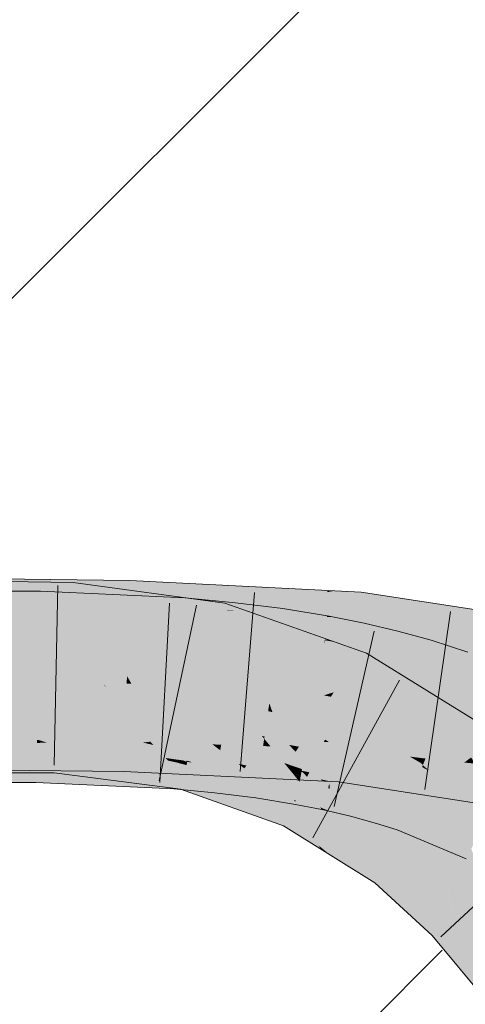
# Model space of a CAD drawing. Extents: x -620 to 300, y 62 to 1162.
# Tile 118 of 256: x 158.333 to 158.915, y 817.682 to 818.969. Entities that reach past the tile are written whole.
import ezdxf
from ezdxf.lldxf.tags import DXFTag

# ---------------------------------------------------------------- set-up
doc = ezdxf.new("R2010")
doc.units = 0
doc.layers.get('0').update_dxf_attribs({"lineweight": 13})
for name, color, linetype, lineweight, true_color in [('E_Detail_Beschriftung', 7, 'Continuous', 13, 0x009900), ('E_Detail_Wandschraffur', 7, 'Continuous', 5, 0xc0c0c0), ('E_Leerrohr 25-A06G94ES8I', 7, 'Continuous', 9, 0xff8000), ('E_Leerrohr 25-Shading', 7, 'Continuous', 9, 0xff8000)]:
    doc.layers.add(name, color=color, linetype=linetype, lineweight=lineweight, true_color=true_color)
doc.styles.get("Standard").update_dxf_attribs({"font": 'ARIALN.TTF'})
tags = doc.linetypes.add('fein_strichliert', pattern=[4, 1, -2, 1]).pattern_tags.tags
tags[8:9] = [DXFTag(74, 4), DXFTag(75, 0), DXFTag(340, '0'), DXFTag(46, 0.0), DXFTag(50, 0.0), DXFTag(44, 0.0), DXFTag(45, 0.0)]
tags[6:7] = [DXFTag(74, 4), DXFTag(75, 0), DXFTag(340, '0'), DXFTag(46, 0.0), DXFTag(50, 0.0), DXFTag(44, 0.0), DXFTag(45, 0.0)]
tags[4:5] = [DXFTag(74, 4), DXFTag(75, 0), DXFTag(340, '0'), DXFTag(46, 0.0), DXFTag(50, 0.0), DXFTag(44, 0.0), DXFTag(45, 0.0)]

# ---------------------------------------------------------------- blocks, each defined once
blk = doc.blocks.new('Shading-A06G94338I', base_point=(158.1471, 818.0756))
at = {"layer": 'E_Leerrohr 25-Shading', "color": 43, "true_color": 0xd7ab7f}
for points in [[(158.3213, 818.238), (158.2528, 818.2103), (158.4462, 818.2366), (158.4459, 818.2327)], [(158.3205, 818.2004), (158.4024, 818.2336), (158.3147, 818.2321), (158.3213, 818.2348)], [(158.399, 818.2), (158.4024, 818.2336), (158.3205, 818.2004)], [(158.399, 818.2), (158.5552, 818.2126), (158.4024, 818.2336)], [(158.4434, 818.2039), (158.4756, 818.2037), (158.4459, 818.2327), (158.4765, 818.2363)], [(158.4459, 818.2327), (158.4765, 818.2363), (158.4462, 818.2366)], [(158.4756, 818.2037), (158.7361, 818.2231), (158.4765, 818.2363)], [(158.2329, 818.1855), (158.3588, 818.1854), (158.3213, 818.222), (158.3597, 818.222)], [(158.2528, 818.2103), (158.3601, 818.2042), (158.4459, 818.2327), (158.4434, 818.2039)], [(158.3588, 818.1854), (158.5487, 818.2133), (158.3597, 818.222)], [(158.4756, 818.2037), (158.5537, 818.1997), (158.7361, 818.2231), (158.7343, 818.2215)], [(158.7343, 818.2215), (158.554, 818.1998), (158.7335, 818.2208), (158.6049, 818.1976)], [(158.7083, 818.1975), (158.7335, 818.2208), (158.6158, 818.1972), (158.6049, 818.1976)], [(158.7443, 818.2227), (158.7335, 818.2208), (158.776, 818.1978), (158.7083, 818.1975)], [(158.7335, 818.2208), (158.7443, 818.2227), (158.7343, 818.2215)], [(158.7343, 818.2215), (158.7443, 818.2227), (158.7361, 818.2231)], [(158.7443, 818.2227), (158.776, 818.1978), (158.7788, 818.221)], [(158.9122, 818.2003), (158.7788, 818.221), (158.776, 818.1978)], [(158.3601, 818.2042), (158.2528, 818.2103), (158.2413, 818.2057)], [(158.3588, 818.1854), (158.53, 818.1775), (158.5487, 818.2133), (158.5467, 818.1796)], [(158.399, 818.2), (158.5307, 818.1796), (158.5552, 818.2126), (158.5543, 818.1887)], [(158.6119, 818.1847), (158.6144, 818.2072), (158.5467, 818.1796), (158.5487, 818.2133)], [(158.5543, 818.1887), (158.6006, 818.2064), (158.5552, 818.2126)], [(158.2385, 818.2046), (158.3601, 818.2042), (158.2413, 818.2057)], [(158.3988, 818.1972), (158.399, 818.2), (158.3151, 818.1982), (158.3205, 818.2004)], [(158.3317, 818.2012), (158.4754, 818.1996), (158.3316, 818.2042), (158.4756, 818.2037)], [(158.53, 818.1793), (158.5307, 818.1796), (158.3988, 818.1972), (158.399, 818.2)], [(158.5303, 818.1969), (158.5537, 818.1997), (158.4754, 818.1996), (158.4756, 818.2037)], [(158.5303, 818.1969), (158.6022, 818.1971), (158.5455, 818.1987)], [(158.6986, 818.1884), (158.7395, 818.1934), (158.5303, 818.1969), (158.6022, 818.1971)], [(158.554, 818.1998), (158.5455, 818.1987), (158.6049, 818.1976), (158.6022, 818.1971)], [(158.5947, 818.1816), (158.6006, 818.2064), (158.5501, 818.18), (158.5504, 818.1871)], [(158.5947, 818.1816), (158.7322, 818.1579), (158.6006, 818.2064), (158.7341, 818.1592)], [(158.6049, 818.1976), (158.6022, 818.1971), (158.6158, 818.1972)], [(158.6158, 818.1972), (158.6022, 818.1971), (158.6464, 818.1959)], [(158.6747, 818.1877), (158.6764, 818.1993), (158.6119, 818.1847), (158.6144, 818.2072)], [(158.7083, 818.1975), (158.6158, 818.1972), (158.7048, 818.1943), (158.6464, 818.1959)], [(158.6747, 818.1877), (158.7332, 818.1884), (158.6764, 818.1993), (158.735, 818.1899)], [(158.7048, 818.1943), (158.7395, 818.1934), (158.7083, 818.1975), (158.776, 818.1978)], [(158.7754, 818.1926), (158.776, 818.1978), (158.7372, 818.1931)], [(158.8498, 818.1823), (158.776, 818.1978), (158.7754, 818.1926)], [(158.776, 818.1978), (159.2326, 818.1507), (158.9122, 818.2003)], [(159.2326, 818.1507), (158.776, 818.1978), (158.9264, 818.1729), (158.8507, 818.1821)], [(158.5504, 818.1871), (158.53, 818.1793), (158.5501, 818.18)], [(158.5465, 818.1767), (158.6104, 818.1708), (158.5467, 818.1796), (158.6119, 818.1847)], [(158.6104, 818.1708), (158.6712, 818.1631), (158.6119, 818.1847), (158.6747, 818.1877)], [(158.7106, 818.1697), (158.6747, 818.1877), (158.6975, 818.1589), (158.6712, 818.1631)], [(158.7332, 818.1884), (158.6747, 818.1877), (158.7106, 818.1697)], [(158.72, 818.191), (158.6986, 818.1884), (158.7749, 818.1885), (158.7197, 818.1874)], [(158.7365, 818.1884), (158.7332, 818.1884), (158.7314, 818.1592), (158.7106, 818.1697)], [(158.7197, 818.1874), (158.7745, 818.1846), (158.7749, 818.1885)], [(158.7753, 818.1912), (158.7754, 818.1926), (158.72, 818.191), (158.7372, 818.1931)], [(158.72, 818.191), (158.7749, 818.1885), (158.7753, 818.1912)], [(158.7365, 818.1884), (158.7314, 818.1592), (158.7436, 818.1882), (158.7325, 818.1592)], [(158.7436, 818.1882), (158.7325, 818.1592), (158.7824, 818.1805), (158.7775, 818.1582)], [(158.7332, 818.1884), (158.7365, 818.1884), (158.735, 818.1899), (158.7368, 818.1896)], [(158.7436, 818.1882), (158.7368, 818.1896), (158.7365, 818.1884)], [(158.7745, 818.1846), (159.0187, 818.1469), (158.7749, 818.1885), (158.8635, 818.1794)], [(158.7749, 818.1885), (158.8635, 818.1794), (158.7753, 818.1912), (158.8507, 818.1821)], [(158.7753, 818.1912), (158.8507, 818.1821), (158.7754, 818.1926), (158.8498, 818.1823)], [(158.8507, 818.1821), (158.8635, 818.1794), (158.9264, 818.1729)], [(158.53, 818.1793), (158.5921, 818.1708), (158.5947, 818.1816)], [(158.53, 818.1775), (158.5465, 818.1767), (158.5467, 818.1796)], [(158.5921, 818.1708), (158.7218, 818.1508), (158.5947, 818.1816), (158.7322, 818.1579)], [(158.7218, 818.1508), (158.5921, 818.1708), (158.6967, 818.1338)], [(158.7314, 818.1592), (158.7106, 818.1697), (158.6976, 818.1589), (158.6975, 818.1589)], [(158.823, 818.1555), (158.8267, 818.1702), (158.7775, 818.1582), (158.7824, 818.1805)], [(158.8681, 818.1511), (158.8702, 818.1581), (158.823, 818.1555), (158.8267, 818.1702)], [(158.8635, 818.1794), (159.0187, 818.1469), (159.156, 818.1493)], [(158.7085, 818.159), (158.6976, 818.1589), (158.731, 818.1572), (158.7304, 818.1536)], [(158.7314, 818.1592), (158.7085, 818.159), (158.731, 818.1572)], [(158.7218, 818.1508), (158.7855, 818.1409), (158.7322, 818.1579), (158.743, 818.156)], [(158.731, 818.1572), (158.7304, 818.1536), (158.7317, 818.157)], [(158.7317, 818.157), (158.7304, 818.1536), (158.7761, 818.1516), (158.7746, 818.1448)], [(158.7325, 818.1592), (158.7314, 818.1592), (158.7317, 818.157), (158.731, 818.1572)], [(158.7775, 818.1582), (158.7325, 818.1592), (158.7761, 818.1516), (158.7317, 818.157)], [(158.7322, 818.1579), (158.743, 818.156), (158.7341, 818.1592)], [(158.7775, 818.1582), (158.7746, 818.1448), (158.8186, 818.1384), (158.7793, 818.1437)], [(158.7775, 818.1582), (158.8186, 818.1384), (158.823, 818.1555)], [(158.9105, 818.145), (158.8702, 818.1581), (158.8681, 818.1511)], [(158.6969, 818.1337), (158.7218, 818.1508), (158.6967, 818.1338)], [(158.6969, 818.1337), (158.7755, 818.1202), (158.7218, 818.1508), (158.7855, 818.1409)], [(158.7793, 818.1437), (158.8176, 818.1346), (158.8186, 818.1384)], [(158.8176, 818.1346), (158.8597, 818.123), (158.823, 818.1555), (158.8681, 818.1511)], [(158.8597, 818.123), (158.9105, 818.145), (158.8681, 818.1511)], [(158.8597, 818.123), (158.9045, 818.1085), (158.9105, 818.145), (158.9181, 818.1425)], [(158.7697, 818.1079), (158.7755, 818.1202), (158.6969, 818.1337)], [(158.908, 818.065), (158.7855, 818.1409), (158.7755, 818.1202)], [(159.0128, 818.0621), (159.0295, 818.0947), (158.9045, 818.1085), (158.9181, 818.1425)], [(158.9447, 818.0422), (158.908, 818.065), (158.7697, 818.1079), (158.7755, 818.1202)], [(158.9447, 818.0422), (158.7697, 818.1079), (158.923, 818.0128)], [(158.3023, 817.9961), (158.47, 818.0229), (158.2329, 818.0256)], [(158.4689, 817.9864), (158.47, 818.0229), (158.3213, 817.988), (158.3023, 817.9961)], [(158.3815, 818.0212), (158.3176, 818.0215), (158.3213, 817.9849), (158.3181, 817.9863)], [(158.3815, 818.0212), (158.3213, 817.9849), (158.3779, 817.9848)], [(158.5265, 818.0021), (158.3815, 818.0212), (158.5429, 817.9632), (158.3779, 817.9848)], [(158.7261, 817.9762), (158.5269, 818.0202), (158.4689, 817.9864), (158.47, 818.0229)], [(158.5269, 818.0202), (158.7243, 817.978), (158.6929, 818.0121)], [(158.7243, 817.978), (158.5269, 818.0202), (158.7261, 817.9762)], [(158.3213, 817.9721), (158.3539, 817.9721), (158.2329, 818.0087), (158.3548, 818.0087)], [(158.3539, 817.9721), (158.5265, 818.0007), (158.3548, 818.0087)], [(158.5265, 818.0021), (158.5429, 817.9632), (158.5504, 817.9948)], [(158.5513, 817.9988), (158.5265, 818.0021), (158.5504, 817.9948)], [(158.7243, 817.978), (158.693, 818.0121), (158.6929, 818.0121)], [(158.7243, 817.978), (158.7491, 817.9728), (158.693, 818.0121), (158.7522, 817.999)], [(158.7522, 817.999), (158.7534, 818.0091), (158.693, 818.0121)], [(158.7522, 817.999), (159.0334, 817.9398), (158.7534, 818.0091), (159.0089, 817.9698)], [(158.3539, 817.9721), (158.5342, 817.9637), (158.5265, 818.0007), (158.5362, 817.9986)], [(158.5362, 817.9986), (158.5363, 818.0002), (158.5265, 818.0007)], [(158.5362, 817.9986), (158.5342, 817.9637), (158.5505, 817.9948), (158.5442, 817.9627)], [(158.5362, 817.9986), (158.5506, 817.9948), (158.5363, 818.0002), (158.5514, 817.9988)], [(158.5504, 817.9948), (158.5429, 817.9632), (158.6817, 817.9243), (158.6774, 817.9155)], [(158.5442, 817.9627), (158.5871, 817.9586), (158.5505, 817.9948), (158.5899, 817.9841)], [(158.6817, 817.9243), (158.5513, 817.9988), (158.5504, 817.9948)], [(158.5506, 817.9948), (158.5899, 817.9841), (158.5514, 817.9988), (158.5911, 817.9951)], [(158.6817, 817.9243), (158.6925, 817.947), (158.5513, 817.9988), (158.6909, 817.9493)], [(158.5899, 817.9841), (158.6206, 817.975), (158.5911, 817.9951), (158.626, 817.9907)], [(158.6206, 817.975), (158.6433, 817.9682), (158.626, 817.9907), (158.6461, 817.9882)], [(158.7522, 817.999), (158.7491, 817.9728), (158.9044, 817.9489)], [(158.9044, 817.9489), (159.0432, 817.9276), (158.7522, 817.999), (159.0334, 817.9398)], [(158.7261, 817.9762), (158.4689, 817.9864), (158.7283, 817.9738)], [(158.5899, 817.9841), (158.5871, 817.9586), (158.6206, 817.975), (158.6139, 817.9553)], [(158.6433, 817.9682), (158.692, 817.9807), (158.6461, 817.9882)], [(158.6919, 817.9807), (158.6433, 817.9682), (158.6983, 817.9729), (158.6944, 817.951)], [(158.6986, 817.9785), (158.692, 817.9807), (158.6968, 817.9747), (158.6919, 817.9807)], [(158.6993, 817.9783), (158.6995, 817.9795), (158.692, 817.9807)], [(158.6993, 817.9783), (158.6986, 817.9785), (158.6983, 817.9729), (158.6968, 817.9747)], [(158.6993, 817.9783), (158.6983, 817.9729), (158.7298, 817.9377), (158.7248, 817.9396)], [(158.7356, 817.9646), (158.7372, 817.972), (158.6993, 817.9783), (158.6995, 817.9795)], [(158.6993, 817.9783), (158.7298, 817.9377), (158.7356, 817.9646)], [(158.7394, 817.9732), (158.7491, 817.9728), (158.7261, 817.9762), (158.7243, 817.978)], [(158.7394, 817.9732), (158.7261, 817.9762), (158.7283, 817.9738)], [(158.6139, 817.9553), (158.6409, 817.9519), (158.6206, 817.975), (158.6433, 817.9682)], [(158.6409, 817.9519), (158.6931, 817.9434), (158.6433, 817.9682), (158.6944, 817.951)], [(158.6983, 817.9729), (158.6944, 817.951), (158.7248, 817.9396)], [(158.7298, 817.9377), (158.7386, 817.9341), (158.7356, 817.9646), (158.7375, 817.9638)], [(158.7375, 817.9638), (158.7372, 817.972), (158.7356, 817.9646)], [(158.7576, 817.9672), (158.7372, 817.972), (158.7518, 817.9579), (158.7375, 817.9638)], [(158.7518, 817.9579), (158.7375, 817.9638), (158.7385, 817.9363)], [(158.774, 817.9634), (158.7576, 817.9672), (158.7706, 817.9501), (158.7518, 817.9579)], [(158.8037, 817.9351), (158.8092, 817.9537), (158.7706, 817.9501), (158.774, 817.9634)], [(158.6944, 817.951), (158.6931, 817.9434), (158.7248, 817.9396), (158.7271, 817.9367)], [(158.7706, 817.9501), (158.7518, 817.9579), (158.7386, 817.9341), (158.7385, 817.9363)], [(158.7706, 817.9501), (158.7386, 817.9341), (158.7649, 817.9279)], [(158.7649, 817.9279), (158.7988, 817.9186), (158.7706, 817.9501), (158.8037, 817.9351)], [(158.8303, 817.9219), (158.8392, 817.9442), (158.8037, 817.9351), (158.8092, 817.9537)], [(158.6817, 817.9243), (158.7231, 817.8898), (158.6925, 817.947)], [(158.6925, 817.947), (158.6933, 817.9485), (158.6909, 817.9493)], [(158.7231, 817.8898), (158.6931, 817.9482), (158.6925, 817.947)], [(158.7826, 817.8737), (158.8181, 817.8705), (158.6931, 817.9482), (158.6933, 817.9485)], [(158.7231, 817.8898), (158.7375, 817.8779), (158.6931, 817.9482), (158.7826, 817.8737)], [(158.7271, 817.9367), (158.7295, 817.9362), (158.7248, 817.9396), (158.7298, 817.9377)], [(158.7295, 817.9362), (158.7386, 817.9341), (158.7298, 817.9377)], [(158.9021, 817.8779), (158.8392, 817.9442), (158.8303, 817.9219)], [(158.9021, 817.8779), (158.9156, 817.8721), (158.8392, 817.9442), (158.9323, 817.9047)], [(158.7988, 817.9186), (158.8257, 817.9102), (158.8037, 817.9351), (158.8303, 817.9219)], [(158.7231, 817.8898), (158.6817, 817.9243), (158.7255, 817.8854), (158.6774, 817.9155)], [(158.8257, 817.9102), (158.9021, 817.8779), (158.8303, 817.9219)], [(158.7375, 817.8779), (158.7231, 817.8898), (158.7255, 817.8854)], [(158.7964, 817.841), (158.8061, 817.8541), (158.7375, 817.8779), (158.7826, 817.8737)], [(158.8061, 817.8541), (158.8181, 817.8705), (158.7826, 817.8737)], [(158.8982, 817.7973), (158.8181, 817.8705), (158.8747, 817.7749), (158.8061, 817.8541)], [(158.8061, 817.8541), (158.7964, 817.841), (158.8747, 817.7749), (158.8716, 817.772)], [(158.9719, 817.7082), (158.8982, 817.7973), (158.8978, 817.7404), (158.8747, 817.7749)], [(158.8747, 817.7749), (158.8716, 817.772), (158.8978, 817.7404)], [(158.9719, 817.7082), (158.8978, 817.7404), (158.9423, 817.6866)]]:
    blk.add_solid(points, dxfattribs=at)
at = {"layer": 'E_Leerrohr 25-Shading', "color": 31, "true_color": 0xfabd7f}
for points in [[(158.4737, 818.1441), (158.4754, 818.1996), (158.1963, 818.1144), (158.2329, 818.2023)], [(158.3988, 818.1972), (158.3151, 818.1982), (158.3905, 818.1127), (158.3163, 818.1108)], [(158.4496, 818.1106), (158.53, 818.1793), (158.3905, 818.1127), (158.3988, 818.1972)], [(158.4727, 818.1113), (158.6658, 818.1582), (158.5303, 818.1969), (158.6986, 818.1884)], [(158.4727, 818.1113), (158.5303, 818.1969), (158.4737, 818.1441)], [(158.5303, 818.1969), (158.4754, 818.1996), (158.4737, 818.1441)], [(158.1963, 818.0972), (158.3568, 818.097), (158.2329, 818.1855), (158.3588, 818.1854)], [(158.3568, 818.097), (158.4399, 818.0932), (158.3588, 818.1854), (158.53, 818.1775)], [(158.6986, 818.1884), (158.6658, 818.1582), (158.7197, 818.1874), (158.7159, 818.1704)], [(158.6996, 818.1), (158.7639, 818.0969), (158.7159, 818.1704), (158.7745, 818.1846)], [(158.7159, 818.1704), (158.7745, 818.1846), (158.7197, 818.1874)], [(159.0187, 818.1469), (158.7745, 818.1846), (158.926, 818.0719), (158.7639, 818.0969)], [(158.4399, 818.0932), (158.5414, 818.0885), (158.53, 818.1775), (158.5465, 818.1767)], [(158.5743, 818.0954), (158.5921, 818.1708), (158.4456, 818.1072), (158.53, 818.1793)], [(158.6008, 818.0829), (158.6104, 818.1708), (158.5414, 818.0885), (158.5465, 818.1767)], [(158.6255, 818.0853), (158.6969, 818.1337), (158.5743, 818.0954), (158.5921, 818.1708)], [(158.6008, 818.0829), (158.6712, 818.1631), (158.6104, 818.1708)], [(158.6658, 818.1582), (158.6996, 818.1), (158.7159, 818.1704)], [(158.6658, 818.1582), (158.4727, 818.1113), (158.6076, 818.1046)], [(158.6008, 818.0829), (158.6069, 818.0821), (158.6712, 818.1631), (158.667, 818.1335)], [(158.6658, 818.1582), (158.6422, 818.1365), (158.6996, 818.1), (158.636, 818.1032)], [(158.6587, 818.0756), (158.6976, 818.1589), (158.667, 818.1335)], [(158.6587, 818.0756), (158.7149, 818.0665), (158.6976, 818.1589), (158.7304, 818.1536)], [(158.6976, 818.1589), (158.6712, 818.1631), (158.667, 818.1335)], [(158.4737, 818.1441), (158.1963, 818.1144), (158.4403, 818.1117)], [(158.4727, 818.1113), (158.4737, 818.1441), (158.4403, 818.1117)], [(158.7559, 818.0584), (158.7746, 818.1448), (158.7149, 818.0665), (158.7304, 818.1536)], [(158.7958, 818.049), (158.8176, 818.1346), (158.7559, 818.0584), (158.7746, 818.1448)], [(158.6069, 818.0821), (158.6587, 818.0756), (158.667, 818.1335)], [(158.6422, 818.1365), (158.6076, 818.1046), (158.636, 818.1032)], [(158.7475, 818.0618), (158.7697, 818.1079), (158.6332, 818.0906), (158.6969, 818.1337)], [(158.8345, 818.0383), (158.8597, 818.123), (158.7958, 818.049), (158.8176, 818.1346)], [(158.8719, 818.0263), (158.9045, 818.1085), (158.8345, 818.0383), (158.8597, 818.123)], [(158.3338, 818.1129), (158.1963, 818.1144), (158.334, 818.1055), (158.2124, 818.1089)], [(158.2225, 818.1056), (158.1999, 818.1057), (158.47, 818.0229), (158.2284, 818.0366)], [(158.3573, 818.1048), (158.2124, 818.1089), (158.2225, 818.1056)], [(158.4495, 818.1022), (158.3573, 818.1048), (158.47, 818.0229), (158.2225, 818.1056)], [(158.3337, 818.1113), (158.3163, 818.1108), (158.3901, 818.1092), (158.3163, 818.1099)], [(158.3901, 818.1092), (158.3163, 818.1099), (158.3895, 818.1024), (158.3164, 818.1044)], [(158.3905, 818.1127), (158.3337, 818.1113), (158.3903, 818.1107)], [(158.3337, 818.1113), (158.3901, 818.1092), (158.3903, 818.1107)], [(158.4403, 818.1117), (158.3338, 818.1129), (158.4495, 818.1022), (158.334, 818.1055)], [(158.4445, 818.0975), (158.4401, 818.1025), (158.3895, 818.1024), (158.3901, 818.1092)], [(158.3903, 818.1107), (158.3901, 818.1092), (158.4451, 818.1068), (158.4436, 818.1055)], [(158.3901, 818.1092), (158.4401, 818.1025), (158.4436, 818.1055)], [(158.4451, 818.1068), (158.4496, 818.1106), (158.3903, 818.1107), (158.3905, 818.1127)], [(158.5717, 818.0848), (158.5743, 818.0954), (158.4401, 818.1025), (158.4456, 818.1072)], [(158.4403, 818.1117), (158.4407, 818.1113), (158.4727, 818.1113), (158.4727, 818.1085)], [(158.4727, 818.1085), (158.4407, 818.1113), (158.4725, 818.1031), (158.4473, 818.1044)], [(158.4727, 818.1085), (158.4725, 818.1031), (158.4745, 818.1083), (158.4778, 818.1027)], [(158.4745, 818.1083), (158.4727, 818.1113), (158.4727, 818.1085)], [(158.4727, 818.1113), (158.4745, 818.1083), (158.6076, 818.1046), (158.6181, 818.0932)], [(158.6181, 818.0932), (158.4745, 818.1083), (158.6186, 818.0927), (158.4778, 818.1027)], [(158.73, 818.0859), (158.636, 818.1032), (158.6135, 818.0981), (158.6076, 818.1046)], [(158.8684, 818.017), (158.923, 818.0128), (158.7475, 818.0618), (158.7697, 818.1079)], [(158.8719, 818.0263), (159.0128, 818.0621), (158.9045, 818.1085)], [(158.1963, 818.0972), (158.2197, 818.0406), (158.3568, 818.097), (158.3553, 818.0327)], [(158.3895, 818.1024), (158.3164, 818.1044), (158.3822, 818.0285), (158.3174, 818.0322)], [(158.3568, 818.097), (158.3553, 818.0327), (158.4399, 818.0932), (158.5034, 818.0254)], [(158.5072, 818.0245), (158.4445, 818.0975), (158.3822, 818.0285), (158.3895, 818.1024)], [(158.4399, 818.0932), (158.5034, 818.0254), (158.5414, 818.0885), (158.5376, 818.0237)], [(158.5525, 818.0874), (158.4401, 818.1025), (158.4423, 818.1)], [(158.4423, 818.1), (158.4451, 818.0974), (158.5403, 818.0888)], [(158.4451, 818.0974), (158.4423, 818.1), (158.4445, 818.0975)], [(158.4445, 818.0975), (158.5072, 818.0245), (158.4451, 818.0974), (158.5242, 818.024)], [(158.4451, 818.0974), (158.5525, 818.0874), (158.5403, 818.0888)], [(158.5525, 818.0874), (158.4451, 818.0974), (158.5571, 818.023), (158.5242, 818.024)], [(158.4725, 818.1031), (158.4473, 818.1044), (158.4724, 818.1015), (158.4495, 818.1022)], [(158.4495, 818.1022), (158.47, 818.0229), (158.4718, 818.0792)], [(158.4495, 818.1022), (158.4718, 818.0792), (158.4724, 818.1015)], [(158.4724, 818.1015), (158.4718, 818.0792), (158.4787, 818.1012), (158.5269, 818.0202)], [(158.4778, 818.1027), (158.4725, 818.1031), (158.4787, 818.1012), (158.4724, 818.1015)], [(158.5409, 818.0982), (158.4778, 818.1027), (158.4787, 818.1012)], [(158.6186, 818.0927), (158.5409, 818.0982), (158.5269, 818.0202), (158.4787, 818.1012)], [(158.6186, 818.0927), (158.5269, 818.0202), (158.649, 818.0597)], [(158.6129, 818.0768), (158.6255, 818.0853), (158.5723, 818.0872), (158.5743, 818.0954)], [(158.7211, 818.083), (158.6135, 818.0981), (158.7196, 818.0825), (158.6181, 818.0932)], [(158.73, 818.0859), (158.6135, 818.0981), (158.7211, 818.083)], [(158.6954, 818.0851), (158.6181, 818.0932), (158.6929, 818.0739), (158.649, 818.0597)], [(158.6996, 818.1), (158.636, 818.1032), (158.7429, 818.0901), (158.73, 818.0859)], [(158.7429, 818.0901), (158.7639, 818.0969), (158.6996, 818.1)], [(158.7626, 818.0855), (158.7639, 818.0969), (158.7429, 818.0901)], [(158.9611, 818.0287), (158.926, 818.0719), (158.7626, 818.0855), (158.7639, 818.0969)], [(158.4718, 818.0792), (158.47, 818.0229), (158.5269, 818.0202)], [(158.5376, 818.0237), (158.5686, 818.0859), (158.5414, 818.0885)], [(158.5376, 818.0237), (158.594, 818.0215), (158.5686, 818.0859), (158.6003, 818.0789)], [(158.5525, 818.0874), (158.5571, 818.023), (158.5717, 818.0848)], [(158.6399, 818.0239), (158.6066, 818.0724), (158.5571, 818.023), (158.5717, 818.0848)], [(158.6003, 818.0789), (158.6008, 818.0829), (158.5686, 818.0859)], [(158.5717, 818.0848), (158.6066, 818.0724), (158.5723, 818.0872), (158.6129, 818.0768)], [(158.6008, 818.0829), (158.594, 818.0215), (158.6069, 818.0821), (158.5959, 818.0214)], [(158.6069, 818.0821), (158.5959, 818.0214), (158.652, 818.0293), (158.6506, 818.0197)], [(158.6175, 818.0799), (158.6066, 818.0724), (158.6297, 818.0763)], [(158.6587, 818.0756), (158.6069, 818.0821), (158.6572, 818.0654), (158.612, 818.0762)], [(158.6456, 818.0789), (158.6292, 818.0845), (158.6175, 818.0799), (158.6254, 818.0853)], [(158.6456, 818.0789), (158.6175, 818.0799), (158.6297, 818.0763)], [(158.6332, 818.0906), (158.6254, 818.0853), (158.666, 818.0823), (158.652, 818.08)], [(158.652, 818.08), (158.6292, 818.0845), (158.6456, 818.0789)], [(158.7404, 818.0469), (158.6456, 818.0789), (158.7391, 818.0442), (158.6297, 818.0763)], [(158.743, 818.0523), (158.652, 818.08), (158.7404, 818.0469), (158.6456, 818.0789)], [(158.666, 818.0823), (158.652, 818.08), (158.6925, 818.072)], [(158.652, 818.08), (158.743, 818.0523), (158.6925, 818.072)], [(158.666, 818.0823), (158.6925, 818.072), (158.7475, 818.0618), (158.7472, 818.0612)], [(158.6846, 818.0212), (158.7369, 818.0807), (158.6929, 818.0739), (158.7211, 818.083)], [(158.7369, 818.0807), (158.6846, 818.0212), (158.6974, 818.0189)], [(158.7196, 818.0825), (158.6954, 818.0851), (158.6929, 818.0739)], [(158.7616, 818.0773), (158.7369, 818.0807), (158.7534, 818.0091), (158.6974, 818.0189)], [(158.73, 818.0859), (158.7211, 818.083), (158.7391, 818.0842), (158.7369, 818.0807)], [(158.7391, 818.0842), (158.7429, 818.0901), (158.73, 818.0859)], [(158.7619, 818.08), (158.7391, 818.0842), (158.7616, 818.0773), (158.7369, 818.0807)], [(158.7429, 818.0901), (158.7391, 818.0842), (158.7626, 818.0855), (158.7619, 818.08)], [(158.7619, 818.08), (158.7616, 818.0773), (158.8245, 818.0651)], [(158.8812, 818.0516), (158.7626, 818.0855), (158.7619, 818.08)], [(158.6297, 818.0763), (158.6066, 818.0724), (158.7391, 818.0442), (158.7315, 818.0282)], [(158.7312, 818.0278), (158.7315, 818.0282), (158.6293, 818.0394), (158.6066, 818.0724)], [(158.612, 818.0762), (158.6489, 818.0329), (158.6572, 818.0654), (158.6525, 818.0323)], [(158.6929, 818.0739), (158.649, 818.0597), (158.6815, 818.0245)], [(158.6628, 818.064), (158.6587, 818.0756), (158.6572, 818.0654)], [(158.7149, 818.0665), (158.6587, 818.0756), (158.7128, 818.0544), (158.659, 818.0746)], [(158.7128, 818.0544), (158.659, 818.0746), (158.7122, 818.0513), (158.6628, 818.064)], [(158.6846, 818.0212), (158.6929, 818.0739), (158.6815, 818.0245)], [(158.6925, 818.072), (158.743, 818.0523), (158.7472, 818.0612)], [(158.7517, 818.0389), (158.7559, 818.0584), (158.7128, 818.0544), (158.7149, 818.0665)], [(158.7616, 818.0773), (158.7534, 818.0091), (158.8245, 818.0651), (158.8812, 818.0516)], [(158.649, 818.0597), (158.5269, 818.0202), (158.693, 818.0121)], [(158.6525, 818.0323), (158.6751, 818.0289), (158.6572, 818.0654), (158.6628, 818.064)], [(158.6628, 818.064), (158.6751, 818.0289), (158.7122, 818.0513), (158.7074, 818.024)], [(158.7074, 818.024), (158.7473, 818.0182), (158.7128, 818.0544), (158.7517, 818.0389)], [(158.8007, 818.0223), (158.8684, 818.017), (158.743, 818.0523), (158.7475, 818.0618)], [(158.7893, 818.0234), (158.7958, 818.049), (158.7517, 818.0389), (158.7559, 818.0584)], [(158.8719, 818.0263), (158.9223, 818.0048), (159.0128, 818.0621), (159.0119, 818.0604)], [(158.3553, 818.0327), (158.2197, 818.0406), (158.3552, 818.0275), (158.2245, 818.0292)], [(158.7404, 818.0469), (158.7315, 818.0282), (158.792, 818.023), (158.7323, 818.0276)], [(158.743, 818.0523), (158.7404, 818.0469), (158.8007, 818.0223), (158.792, 818.023)], [(158.7534, 818.0091), (159.0089, 817.9698), (158.8812, 818.0516), (158.9611, 818.0287)], [(158.8254, 818.0079), (158.8345, 818.0383), (158.7866, 818.0129), (158.7958, 818.049)], [(158.2284, 818.0366), (158.2329, 818.0256), (158.47, 818.0229)], [(158.3551, 818.0239), (158.3552, 818.0275), (158.3144, 818.024), (158.2749, 818.0285)], [(158.3822, 818.0285), (158.3174, 818.0322), (158.3818, 818.0245), (158.3175, 818.0253)], [(158.3686, 818.024), (158.3585, 818.0274), (158.3551, 818.0239), (158.3552, 818.0275)], [(158.47, 818.027), (158.3553, 818.0327), (158.3552, 818.0275)], [(158.4188, 818.0189), (158.47, 818.027), (158.3585, 818.0274)], [(158.3819, 818.0241), (158.3585, 818.0274), (158.3686, 818.024)], [(158.3822, 818.0285), (158.3818, 818.0245), (158.47, 818.0257)], [(158.7298, 818.0248), (158.7312, 818.0278), (158.6399, 818.0238), (158.6293, 818.0394)], [(158.6489, 818.0329), (158.652, 818.0293), (158.6525, 818.0323)], [(158.652, 818.0293), (158.6506, 818.0197), (158.6602, 818.0194)], [(158.6525, 818.0323), (158.652, 818.0293), (158.6786, 818.0189), (158.6602, 818.0193)], [(158.6525, 818.0323), (158.6786, 818.0189), (158.6751, 818.0289)], [(158.7074, 818.024), (158.6751, 818.0289), (158.7064, 818.0182), (158.6786, 818.0189)], [(158.7364, 818.0251), (158.7315, 818.0282), (158.7298, 818.0248)], [(158.792, 818.023), (158.7323, 818.0276), (158.8245, 818.008)], [(158.7545, 818.0229), (158.7323, 818.0276), (158.7364, 818.0251)], [(158.7473, 818.0182), (158.7866, 818.0129), (158.7517, 818.0389), (158.7893, 818.0234)], [(158.8627, 818.0034), (158.8719, 818.0263), (158.8254, 818.0079), (158.8345, 818.0383)], [(158.3548, 818.0087), (158.2961, 818.0232), (158.23, 818.0157), (158.2281, 818.0203)], [(158.2329, 818.0087), (158.3548, 818.0087), (158.23, 818.0157)], [(158.355, 818.0193), (158.314, 818.024), (158.3548, 818.0087), (158.2961, 818.0232)], [(158.355, 818.0193), (158.3551, 818.0239), (158.3144, 818.024)], [(158.3583, 818.0248), (158.3175, 818.0253), (158.3815, 818.0212), (158.3176, 818.0215)], [(158.355, 818.0193), (158.3548, 818.0087), (158.395, 818.0151)], [(158.395, 818.0151), (158.3548, 818.0087), (158.4036, 818.0142)], [(158.395, 818.0151), (158.3686, 818.024), (158.355, 818.0193), (158.3551, 818.0239)], [(158.3818, 818.0245), (158.3583, 818.0248), (158.3815, 818.0213)], [(158.3583, 818.0248), (158.3815, 818.0212), (158.3815, 818.0213)], [(158.4188, 818.0189), (158.3819, 818.0241), (158.395, 818.0151), (158.3686, 818.024)], [(158.4882, 818.0245), (158.3818, 818.0245), (158.5265, 818.0021), (158.3815, 818.0212)], [(158.47, 818.0257), (158.3818, 818.0245), (158.4849, 818.0253), (158.4882, 818.0245)], [(158.4306, 818.0172), (158.4188, 818.0189), (158.4036, 818.0142), (158.395, 818.0151)], [(158.4306, 818.0172), (158.4036, 818.0142), (158.5233, 818.0041), (158.5259, 818.0013)], [(158.47, 818.027), (158.4188, 818.0189), (158.4936, 818.0243), (158.4306, 818.0172)], [(158.5233, 818.0041), (158.5074, 818.0211), (158.4306, 818.0172), (158.4936, 818.0243)], [(158.47, 818.027), (158.4936, 818.0243), (158.485, 818.0263)], [(158.4882, 818.0245), (158.5072, 818.0245), (158.4849, 818.0253)], [(158.4936, 818.0243), (158.5034, 818.0254), (158.485, 818.0263)], [(158.5072, 818.0245), (158.4882, 818.0245), (158.5115, 818.0196)], [(158.4882, 818.0245), (158.5265, 818.0021), (158.5115, 818.0196)], [(158.5074, 818.0211), (158.5034, 818.0254), (158.4936, 818.0243)], [(158.5376, 818.0237), (158.5034, 818.0254), (158.5364, 818.0022), (158.5233, 818.0041)], [(158.5242, 818.024), (158.5072, 818.0245), (158.5495, 818.0005), (158.5253, 818.0035)], [(158.5571, 818.023), (158.5242, 818.024), (158.5517, 818.0002), (158.5495, 818.0005)], [(158.5558, 818.0209), (158.5376, 818.0237), (158.5516, 818.0002), (158.5364, 818.0022)], [(158.5562, 818.023), (158.5376, 818.0237), (158.5558, 818.0209)], [(158.5911, 817.9951), (158.5933, 818.0152), (158.5516, 818.0002), (158.5558, 818.0209)], [(158.5571, 818.023), (158.5517, 818.0002), (158.5849, 818.0233), (158.5531, 818.0001)], [(158.5849, 818.0233), (158.5531, 818.0001), (158.6272, 817.9941)], [(158.5845, 818.0219), (158.5562, 818.023), (158.5933, 818.0152), (158.5558, 818.0209)], [(158.5933, 818.0152), (158.594, 818.0215), (158.5845, 818.0219)], [(158.5849, 818.0233), (158.6193, 817.9996), (158.6399, 818.0239), (158.6614, 817.9925)], [(158.5933, 818.0152), (158.5911, 817.9951), (158.5946, 818.0142)], [(158.5959, 818.0214), (158.594, 818.0215), (158.5946, 818.0142), (158.5933, 818.0152)], [(158.629, 817.9942), (158.6506, 818.0197), (158.5946, 818.0142), (158.5959, 818.0214)], [(158.6465, 817.9905), (158.6506, 818.0197), (158.629, 817.9942)], [(158.6399, 818.0238), (158.7209, 818.0062), (158.6798, 818.0243)], [(158.7209, 818.0062), (158.6399, 818.0238), (158.7142, 817.9923), (158.6475, 818.0129)], [(158.6602, 818.0194), (158.6506, 818.0197), (158.6917, 817.9811), (158.6465, 817.9905)], [(158.6786, 818.0189), (158.6602, 818.0193), (158.6872, 817.9944), (158.6781, 817.9976)], [(158.7064, 818.0182), (158.6786, 818.0189), (158.7043, 818.0065), (158.6786, 818.0189)], [(158.7043, 818.0065), (158.6786, 818.0189), (158.7013, 817.9896), (158.6872, 817.9944)], [(158.7209, 818.0062), (158.7298, 818.0248), (158.6798, 818.0243)], [(158.6846, 818.0212), (158.693, 818.0121), (158.6974, 818.0189)], [(158.6974, 818.0189), (158.693, 818.0121), (158.7534, 818.0091)], [(158.7471, 818.0174), (158.7064, 818.0182), (158.7409, 817.9891), (158.7043, 818.0065)], [(158.7074, 818.024), (158.7064, 818.0182), (158.7473, 818.0182), (158.7471, 818.0174)], [(158.8419, 817.9595), (158.7364, 818.0251), (158.7209, 818.0062), (158.7298, 818.0248)], [(158.8706, 817.9417), (158.7545, 818.0229), (158.7364, 818.0251)], [(158.7841, 818.0031), (158.7473, 818.0182), (158.7763, 817.9726), (158.7409, 817.9891)], [(158.7473, 818.0182), (158.7841, 818.0031), (158.7662, 818.0157)], [(158.7545, 818.0229), (158.8706, 817.9417), (158.7677, 818.0201), (158.8786, 817.9525)], [(158.7841, 818.0031), (158.7866, 818.0129), (158.7662, 818.0157)], [(158.8786, 817.9525), (158.8906, 817.9689), (158.7677, 818.0201), (158.8479, 818.003)], [(158.8007, 818.0223), (158.792, 818.023), (158.8309, 818.0066), (158.8245, 818.008)], [(158.8309, 818.0066), (158.8684, 818.017), (158.8007, 818.0223)], [(158.8309, 818.0066), (158.9065, 817.9904), (158.8684, 818.017), (158.9137, 818.0002)], [(158.8719, 818.0263), (158.8627, 818.0034), (158.9223, 818.0048), (158.9133, 817.9982)], [(158.9137, 818.0002), (158.923, 818.0128), (158.8684, 818.017)], [(158.4036, 818.0142), (158.3548, 818.0087), (158.5259, 818.0013), (158.5265, 818.0007)], [(158.5233, 818.0041), (158.5265, 818.0007), (158.5364, 818.0022), (158.5363, 818.0002)], [(158.5253, 818.0035), (158.5265, 818.0021), (158.5495, 818.0005), (158.5513, 817.9988)], [(158.5462, 818.0009), (158.5364, 818.0022), (158.5514, 817.9988), (158.5363, 818.0002)], [(158.5946, 818.0142), (158.5911, 817.9951), (158.626, 817.9907)], [(158.629, 817.9942), (158.5946, 818.0142), (158.6182, 817.9965)], [(158.7142, 817.9923), (158.6475, 818.0129), (158.7123, 817.9882), (158.654, 818.0033)], [(158.7123, 817.9882), (158.654, 818.0033), (158.7109, 817.9854), (158.6588, 817.9963)], [(158.7409, 817.9891), (158.7043, 818.0065), (158.7383, 817.9769), (158.7013, 817.9896)], [(158.7209, 818.0062), (158.7142, 817.9923), (158.8419, 817.9595), (158.8428, 817.9589)], [(158.8172, 817.9803), (158.7841, 818.0031), (158.8103, 817.9572), (158.7763, 817.9726)], [(158.7866, 818.0129), (158.7841, 818.0031), (158.8254, 818.0079), (158.8172, 817.9803)], [(158.8459, 817.9609), (158.8583, 817.9922), (158.8172, 817.9803), (158.8253, 818.0075)], [(158.8583, 817.9922), (158.8593, 817.9949), (158.8253, 818.0075), (158.8254, 818.0079)], [(158.8423, 818.0059), (158.8254, 818.0079), (158.8565, 817.9976), (158.8593, 817.9949)], [(158.8488, 818.0051), (158.8423, 818.0059), (158.8565, 817.9976)], [(158.8479, 818.003), (158.8906, 817.9689), (158.8596, 818.0005), (158.897, 817.9775)], [(158.8593, 817.9949), (158.8627, 818.0034), (158.8488, 818.0051)], [(158.8864, 817.9786), (158.9133, 817.9982), (158.8597, 817.9958), (158.8627, 818.0034)], [(158.9223, 818.0048), (158.9133, 817.9982), (158.9273, 817.9968)], [(158.9623, 817.9771), (158.9624, 817.9771), (158.9137, 818.0002), (158.923, 818.0128)], [(158.5911, 817.9951), (158.5462, 818.0009), (158.5514, 817.9988)], [(158.5495, 818.0005), (158.5513, 817.9988), (158.5517, 818.0002)], [(158.5517, 818.0002), (158.5513, 817.9988), (158.5531, 818.0001)], [(158.5574, 817.9985), (158.5531, 818.0001), (158.5513, 817.9988)], [(158.6901, 817.9507), (158.5574, 817.9985), (158.6911, 817.9493), (158.5513, 817.9988)], [(158.5913, 817.997), (158.5531, 818.0001), (158.5574, 817.9985)], [(158.6272, 817.9941), (158.5913, 817.997), (158.6901, 817.9507), (158.5574, 817.9985)], [(158.626, 817.9907), (158.629, 817.9942), (158.6182, 817.9965)], [(158.6193, 817.9996), (158.6901, 817.9507), (158.6614, 817.9925)], [(158.6461, 817.9882), (158.6465, 817.9905), (158.626, 817.9907), (158.629, 817.9942)], [(158.6465, 817.9905), (158.6461, 817.9882), (158.6917, 817.9811), (158.692, 817.9807)], [(158.7002, 817.986), (158.7005, 817.9875), (158.6627, 817.9906), (158.6588, 817.9963)], [(158.6933, 817.9485), (158.7002, 817.986), (158.6911, 817.9493), (158.6627, 817.9906)], [(158.6872, 817.9944), (158.6781, 817.9976), (158.6896, 817.9878), (158.6851, 817.9891)], [(158.6896, 817.9878), (158.6851, 817.9891), (158.6912, 817.9832), (158.6897, 817.9836)], [(158.7013, 817.9896), (158.6872, 817.9944), (158.7004, 817.9846), (158.6896, 817.9878)], [(158.7383, 817.9769), (158.7013, 817.9896), (158.7376, 817.9737), (158.7004, 817.9846)], [(158.8122, 817.9669), (158.7142, 817.9923), (158.7123, 817.9882)], [(158.7763, 817.9726), (158.7409, 817.9891), (158.7744, 817.965), (158.7383, 817.9769)], [(158.8545, 817.9553), (158.8583, 817.9922), (158.8459, 817.9609)], [(158.8545, 817.9553), (158.881, 817.9747), (158.8583, 817.9922), (158.8669, 817.9877)], [(158.8669, 817.9877), (158.8593, 817.9949), (158.8583, 817.9922)], [(158.8593, 817.9949), (158.8864, 817.9786), (158.8597, 817.9958)], [(158.8593, 817.9949), (158.8668, 817.9879), (158.8864, 817.9786), (158.8856, 817.9781)], [(158.897, 817.9775), (158.9065, 817.9904), (158.8596, 818.0005)], [(158.9494, 817.9382), (158.9559, 817.9509), (158.8864, 817.9786), (158.9133, 817.9982)], [(158.9108, 817.952), (158.9065, 817.9904), (158.8906, 817.9689)], [(158.9065, 817.9904), (158.9623, 817.9771), (158.9137, 818.0002)], [(158.9065, 817.9904), (159.007, 817.9366), (158.9624, 817.9771)], [(158.9065, 817.9904), (158.9108, 817.952), (159.007, 817.9366), (158.9544, 817.9152)], [(158.9133, 817.9982), (158.9559, 817.9509), (158.9273, 817.9968)], [(158.7004, 817.9846), (158.6896, 817.9878), (158.6998, 817.9811), (158.6912, 817.9832)], [(158.6897, 817.9836), (158.692, 817.9807), (158.6912, 817.9832)], [(158.6974, 817.9816), (158.6912, 817.9832), (158.6993, 817.9796), (158.692, 817.9807)], [(158.7081, 817.9794), (158.7022, 817.9857), (158.6933, 817.9485), (158.7002, 817.986)], [(158.7081, 817.9794), (158.6933, 817.9485), (158.7412, 817.9467)], [(158.6998, 817.9811), (158.6974, 817.9816), (158.6995, 817.9795), (158.6993, 817.9796)], [(158.6998, 817.9811), (158.6995, 817.9795), (158.7372, 817.972)], [(158.7376, 817.9737), (158.7004, 817.9846), (158.7372, 817.972), (158.6998, 817.9811)], [(158.7022, 817.9857), (158.7005, 817.9875), (158.7002, 817.986)], [(158.7104, 817.9843), (158.7109, 817.9854), (158.7023, 817.9856), (158.7005, 817.9875)], [(158.7081, 817.9794), (158.7104, 817.9843), (158.7023, 817.9856)], [(158.7703, 817.9671), (158.7109, 817.9854), (158.7412, 817.9467), (158.7081, 817.9794)], [(158.7123, 817.9882), (158.7109, 817.9854), (158.7277, 817.9826)], [(158.7109, 817.9854), (158.7703, 817.9671), (158.7277, 817.9826)], [(158.7628, 817.9774), (158.7123, 817.9882), (158.7634, 817.9767), (158.7277, 817.9826)], [(158.7277, 817.9826), (158.7703, 817.9671), (158.7634, 817.9767)], [(158.7744, 817.965), (158.7383, 817.9769), (158.774, 817.9634), (158.7376, 817.9737)], [(158.7703, 817.9671), (158.8122, 817.9669), (158.7628, 817.9774)], [(158.8459, 817.9609), (158.8172, 817.9803), (158.8391, 817.9443), (158.8103, 817.9572)], [(158.8668, 817.9879), (158.881, 817.9747), (158.8856, 817.9781)], [(158.9399, 817.9196), (158.9494, 817.9382), (158.881, 817.9747), (158.8864, 817.9786)], [(158.7569, 817.9682), (158.7376, 817.9737), (158.7576, 817.9672), (158.7372, 817.972)], [(158.7703, 817.9671), (158.7412, 817.9467), (158.7864, 817.9449)], [(158.774, 817.9634), (158.7569, 817.9682), (158.7576, 817.9672)], [(158.7703, 817.9671), (158.8367, 817.9429), (158.8122, 817.9669), (158.8261, 817.9633)], [(158.7864, 817.9449), (158.8367, 817.9429), (158.7703, 817.9671)], [(158.7744, 817.965), (158.774, 817.9634), (158.8092, 817.9537)], [(158.8103, 817.9572), (158.7763, 817.9726), (158.8092, 817.9537), (158.7744, 817.965)], [(158.8428, 817.9589), (158.8261, 817.9633), (158.8706, 817.9417), (158.8367, 817.9429)], [(158.9399, 817.9196), (158.881, 817.9747), (158.9323, 817.9047), (158.8545, 817.9553)], [(158.8706, 817.9417), (158.9165, 817.8998), (158.8906, 817.9689), (158.9108, 817.952)], [(158.8103, 817.9572), (158.8092, 817.9537), (158.8391, 817.9443)], [(158.8459, 817.9609), (158.8391, 817.9443), (158.8392, 817.9442)], [(158.8459, 817.9609), (158.8392, 817.9442), (158.8545, 817.9553)], [(158.8545, 817.9553), (158.8392, 817.9442), (158.9323, 817.9047)], [(158.9108, 817.952), (158.9165, 817.8998), (158.9544, 817.9152)], [(158.7412, 817.9467), (158.6933, 817.9485), (158.8182, 817.8706), (158.8181, 817.8705)], [(158.7864, 817.9449), (158.7412, 817.9467), (158.8293, 817.8856), (158.8182, 817.8706)], [(158.8293, 817.8856), (158.8511, 817.9152), (158.7864, 817.9449), (158.8367, 817.9429)], [(158.8511, 817.9152), (158.8706, 817.9417), (158.8367, 817.9429)], [(158.8881, 817.8498), (158.8706, 817.9417), (158.8511, 817.9152)], [(158.8706, 817.9417), (158.9135, 817.883), (158.9008, 817.9141)], [(158.8706, 817.9417), (158.8881, 817.8498), (158.9135, 817.883), (158.9029, 817.8237)], [(158.8511, 817.9152), (158.8293, 817.8856), (158.8881, 817.8498), (158.8981, 817.7974)], [(158.9135, 817.883), (158.9165, 817.8998), (158.9008, 817.9141)], [(158.9416, 817.8387), (158.9165, 817.8998), (158.9344, 817.8318), (158.9135, 817.883)], [(158.8293, 817.8856), (158.8181, 817.8705), (158.8981, 817.7974), (158.8982, 817.7973)], [(158.9344, 817.8318), (158.9135, 817.883), (158.9109, 817.8094), (158.9029, 817.8237)], [(158.8881, 817.8498), (158.8982, 817.7973), (158.9029, 817.8237)], [(158.9029, 817.8237), (158.8982, 817.7973), (158.9109, 817.8094)], [(158.9466, 817.7502), (158.9344, 817.8318), (158.9109, 817.8094)], [(158.8982, 817.7973), (158.9466, 817.7502), (158.9109, 817.8094)], [(158.9719, 817.7082), (158.9466, 817.7502), (158.8982, 817.7973)]]:
    blk.add_solid(points, dxfattribs=at)
blk = doc.blocks.new('Referenz-A06G94EY8I')
at = {"layer": 'E_Detail_Wandschraffur', "linetype": 'ByBlock', "ltscale": 0.13}
blk.add_line((157.9529, 818.2353), (158.8088, 819.0913), dxfattribs=at)
at = {"layer": 'E_Detail_Wandschraffur', "linetype": 'fein_strichliert', "ltscale": 0.13}
blk.add_line((157.7913, 816.6596), (158.8845, 817.7527), dxfattribs=at)
at = {"layer": 'E_Leerrohr 25-A06G94ES8I', "linetype": 'Continuous', "ltscale": 0.13}
for p, q in [((158.1878, 818.2394), (158.4766, 818.2362)), ((158.3146, 818.2349), (158.4024, 818.2336)), ((158.4024, 818.2336), (158.6006, 818.2064)), ((158.4766, 818.2362), (158.7788, 818.221)), ((158.3597, 818.222), (158.1654, 818.2221)), ((158.5487, 818.2133), (158.3597, 818.222)), ((158.3778, 817.9949), (158.3825, 818.2298)), ((158.6208, 817.9864), (158.6392, 818.2206)), ((158.7788, 818.221), (159.3907, 818.1262)), ((158.6144, 818.2071), (158.5487, 818.2133)), ((158.515, 817.9742), (158.5638, 818.2041)), ((158.5285, 818.2067), (158.5157, 817.9721)), ((158.6006, 818.2064), (158.7855, 818.141)), ((158.6764, 818.1994), (158.6144, 818.2071)), ((158.7368, 818.1896), (158.6764, 818.1994)), ((158.8617, 817.9629), (158.8952, 818.1955)), ((158.7824, 818.1805), (158.7368, 818.1896)), ((158.7957, 818.1697), (158.7432, 817.9407)), ((158.8267, 818.1701), (158.7824, 818.1805)), ((158.8702, 818.1581), (158.8267, 818.1701)), ((158.9181, 818.1425), (158.8702, 818.1581)), ((158.7855, 818.141), (158.9447, 818.0423)), ((158.7156, 817.8999), (158.8287, 818.1059)), ((158.1883, 817.9894), (158.4689, 817.9864)), ((158.3181, 817.9849), (158.3779, 817.9848)), ((158.3779, 817.9848), (158.5429, 817.9632)), ((158.4689, 817.9864), (158.7491, 817.9728)), ((158.3539, 817.9721), (158.1677, 817.9722)), ((158.5342, 817.9637), (158.3539, 817.9721)), ((158.5871, 817.9586), (158.5342, 817.9637)), ((158.5429, 817.9632), (158.6774, 817.9155)), ((158.7491, 817.9728), (159.3304, 817.8835)), ((158.6409, 817.9519), (158.5871, 817.9586)), ((158.6931, 817.9434), (158.6409, 817.9519)), ((158.7295, 817.9362), (158.6931, 817.9434)), ((158.7649, 817.9279), (158.7295, 817.9362)), ((158.7988, 817.9186), (158.7649, 817.9279)), ((158.8828, 817.7703), (159.0546, 817.9305)), ((158.6774, 817.9155), (158.7964, 817.841)), ((158.8257, 817.9102), (158.7988, 817.9186)), ((158.9156, 817.8722), (158.8257, 817.9102)), ((158.7964, 817.841), (158.8716, 817.7721)), ((158.8716, 817.7721), (158.9423, 817.6866))]:
    blk.add_line(p, q, dxfattribs=at)
at = {"layer": 'E_Detail_Beschriftung', "linetype": 'Continuous', "ltscale": 0.13, "insert": (151.8626, 817.6), "char_height": 1.4, "attachment_point": 1}
blk.add_mtext('{\\fArial Narrow;Endtülle}', dxfattribs=at)

msp = doc.modelspace()

# ---------------------------------------------------------------- block references
at = {"color": 8, "lineweight": 25, "ltscale": 0.25, "true_color": 0x808080}
msp.add_blockref('Referenz-A06G94EY8I', (0, 0), dxfattribs=at)
msp.add_blockref('Shading-A06G94338I', (158.1471, 818.0756))

doc.saveas('drawing.dxf')
